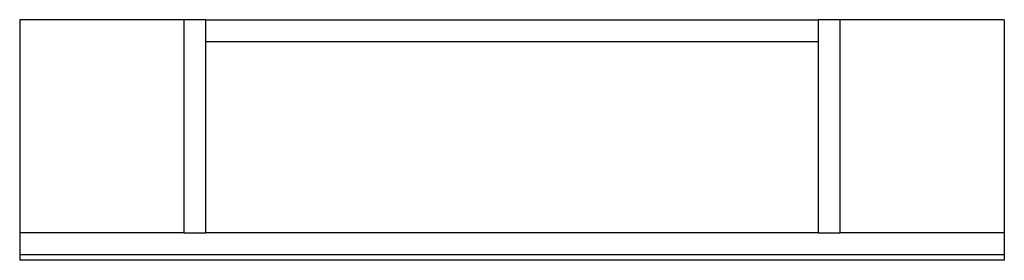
# Model space of a CAD drawing. Header units: millimetres. Extents: x 1025.399 to 1026.299, y 686.339 to 686.559.
import ezdxf

# ---------------------------------------------------------------- set-up
doc = ezdxf.new("R2010")
doc.units = ezdxf.units.MM
doc.layers.add('SANINDUSA', color=3, linetype='Continuous')

msp = doc.modelspace()

# ---------------------------------------------------------------- linework, layer by layer
at = {"layer": 'SANINDUSA'}
for p, q in [((1025.39916, 686.55935), (1025.39916, 686.36435)), ((1025.54916, 686.55935), (1025.39916, 686.55935)), ((1025.54916, 686.55935), (1025.54916, 686.36435)), ((1025.56916, 686.55935), (1025.54916, 686.55935)), ((1025.56916, 686.55935), (1026.12916, 686.55935)), ((1025.56916, 686.36435), (1025.56916, 686.55935)), ((1026.12916, 686.55935), (1026.12916, 686.36435)), ((1026.14916, 686.55935), (1026.12916, 686.55935)), ((1026.29916, 686.55935), (1026.14916, 686.55935)), ((1026.14916, 686.36435), (1026.14916, 686.55935)), ((1026.29916, 686.55935), (1026.29916, 686.36435)), ((1025.56916, 686.53935), (1026.12916, 686.53935)), ((1025.54916, 686.36435), (1025.39916, 686.36435)), ((1025.39916, 686.36435), (1025.39916, 686.34435)), ((1025.54916, 686.36435), (1025.56916, 686.36435)), ((1026.12916, 686.36435), (1025.56916, 686.36435)), ((1026.12916, 686.36435), (1026.14916, 686.36435)), ((1026.29916, 686.36435), (1026.14916, 686.36435)), ((1026.29916, 686.36435), (1026.29916, 686.34435)), ((1026.29916, 686.34435), (1025.39916, 686.34435)), ((1025.39916, 686.34435), (1025.39916, 686.33935)), ((1026.29916, 686.34435), (1026.29916, 686.33935)), ((1026.29916, 686.33935), (1025.39916, 686.33935))]:
    msp.add_line(p, q, dxfattribs=at)

doc.saveas('drawing.dxf')
